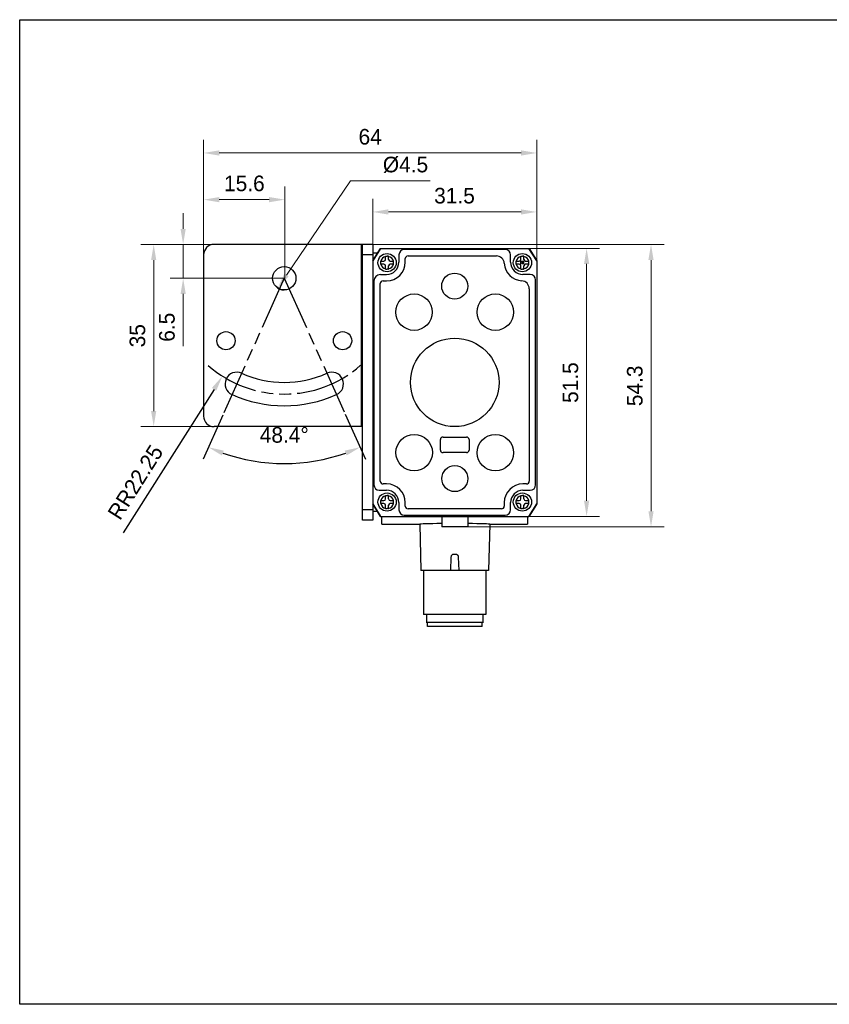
# Model space of a CAD drawing. Header units: millimetres. Extents: x -93 to 285, y 46 to 236.
# Tile 1 of 2: x -93 to 63, y 46 to 236. Entities that reach past the tile are written whole.
import ezdxf

# ---------------------------------------------------------------- set-up
doc = ezdxf.new("R2010")
doc.units = ezdxf.units.MM
doc.header["$LTSCALE"] = 23.1
doc.header["$PDMODE"] = 3
doc.header["$PDSIZE"] = 8
doc.linetypes.add('PHANTOM', pattern=[0.8, 0.45, -0.05, 0.1, -0.05, 0.1, -0.05])
doc.layers.get('0').update_dxf_attribs({"linetype": 'CONTINUOUS'})
doc.layers.get('Defpoints').update_dxf_attribs({"linetype": 'CONTINUOUS'})
for name, color, linetype in [('000-ID2000X_DXF_DIMENSION', 7, 'CONTINUOUS'), ('DA-13-014413DXF_CONTINUOUS_LINE', 7, 'CONTINUOUS'), ('DE-11-107728DXF_CONTINUOUS_LINE', 7, 'CONTINUOUS'), ('DE-13-002784DXF_CONTINUOUS_LINE', 7, 'CONTINUOUS'), ('DE-13-002800DXF_CONTINUOUS_LINE', 7, 'CONTINUOUS'), ('DE-13-002801DXF_CONTINUOUS_LINE', 7, 'CONTINUOUS'), ('DE-13-002819DXF_CONTINUOUS_LINE', 7, 'CONTINUOUS'), ('DE-18-000293DXF_CONTINUOUS_LINE', 7, 'CONTINUOUS'), ('DE-18-000305DXF_CONTINUOUS_LINE', 7, 'CONTINUOUS'), ('DE-19-012634DXF_CONTINUOUS_LINE', 7, 'CONTINUOUS'), ('DIMS', 7, 'CONTINUOUS'), ('SC-PM2X10B_DXF_CONTINUOUS_LINE', 7, 'CONTINUOUS')]:
    doc.layers.add(name, color=color, linetype=linetype)
doc.styles.get("Standard").update_dxf_attribs({"font": 'ISOCP', "width": 0.8})
doc.styles.add('尺寸值（小）', font='兰亭黑 GBK.TTF', dxfattribs={"height": 3})
doc.dimstyles.new('1直线标注', dxfattribs={"dimtxt": 3, "dimasz": 3, "dimexe": 2.5, "dimexo": 0, "dimtad": 1, "dimdec": 1, "dimdsep": 46, "dimtxsty": '尺寸值（小）', "dimblk": '_FILLED', "dimcen": 0, "dimclrd": 8, "dimclre": 8, "dimclrt": 7, "dimadec": 0, "dimazin": 0, "dimtp": 0.001, "dimtm": 0.001, "dimtfac": 1, "dimtdec": 1, "dimtmove": 0, "dimatfit": 0, "dimldrblk": '_FILLED', "dimfxl": 1, "dimtolj": 1, "dimlwd": 15, "dimlwe": 15, "dimarcsym": 0})
doc.dimstyles.new('2大圆直径标注', dxfattribs={"dimtxt": 3, "dimasz": 3, "dimexe": 2.5, "dimexo": 0, "dimtad": 1, "dimtoh": 1, "dimdec": 3, "dimlfac": 1.25, "dimdsep": 46, "dimtxsty": '尺寸值（小）', "dimblk": '_FILLED', "dimcen": 0, "dimclrd": 8, "dimclre": 8, "dimclrt": 7, "dimadec": 0, "dimazin": 0, "dimtp": 0.001, "dimtm": 0.001, "dimtfac": 1, "dimtdec": 3, "dimtmove": 0, "dimatfit": 2, "dimldrblk": '_FILLED', "dimfxl": 1, "dimtolj": 1, "dimlwd": 15, "dimlwe": 15, "dimarcsym": 0})
doc.dimstyles.new('DIMSTYLE_1', dxfattribs={"dimtxt": 3, "dimasz": 3, "dimexe": 2.5, "dimexo": 0.5, "dimgap": 0.75, "dimtad": 1, "dimdsep": 46, "dimtxsty": 'STANDARD', "dimblk": '_FILLED', "dimblk1": '_FILLED', "dimblk2": '_FILLED', "dimcen": 0.09, "dimclrt": 3, "dimazin": 2, "dimtp": 0.3, "dimtm": 0.3, "dimtfac": 1, "dimtofl": 0, "dimtmove": 0, "dimatfit": 3, "dimldrblk": '_FILLED', "dimfxl": 1, "dimtolj": 1, "dimarcsym": 0})
doc.dimstyles.new('DIMSTYLE_6', dxfattribs={"dimtxt": 3, "dimasz": 3, "dimexe": 2.5, "dimexo": 0.5, "dimgap": 3, "dimtad": 1, "dimdec": 1, "dimdsep": 46, "dimtxsty": 'STANDARD', "dimblk": '_FILLED', "dimblk1": '_FILLED', "dimblk2": '_FILLED', "dimcen": 0.09, "dimclrt": 3, "dimazin": 2, "dimtp": 0.5, "dimtm": 0.5, "dimtfac": 1, "dimtdec": -1, "dimtofl": 0, "dimtmove": 0, "dimatfit": 3, "dimldrblk": '_FILLED', "dimfxl": 1, "dimtolj": 1, "dimarcsym": 0})

# ---------------------------------------------------------------- blocks, each defined once
blk = doc.blocks.new('_FILLED')
at = {"color": 0, "linetype": 'ByBlock'}
blk.add_solid([(0, 0), (-1, 0.167), (-1, -0.167)], dxfattribs=at)
blk = doc.blocks.new('*D57')
at = {"layer": '000-ID2000X_DXF_DIMENSION', "color": 8, "lineweight": 15}
for p, q in [((-24.79, 190.74), (-24.79, 201.19)), ((6.71, 189.29), (6.71, 201.19)), ((-21.79, 198.69), (3.71, 198.69))]:
    blk.add_line(p, q, dxfattribs=at)
at = {"layer": 'Defpoints', "color": 0}
for p in [(6.71, 198.69), (-24.79, 190.74), (6.71, 189.29)]:
    blk.add_point(p, dxfattribs=at)
at = {"layer": '000-ID2000X_DXF_DIMENSION', "color": 8, "linetype": 'ByBlock', "lineweight": 15, "xscale": 3, "yscale": 3, "zscale": 3, "rotation": 180}
blk.add_blockref('_FILLED', (-24.79, 198.69), dxfattribs=at)
at = {"layer": '000-ID2000X_DXF_DIMENSION', "color": 8, "linetype": 'ByBlock', "lineweight": 15, "xscale": 3, "yscale": 3, "zscale": 3}
blk.add_blockref('_FILLED', (6.71, 198.69), dxfattribs=at)
at = {"layer": '000-ID2000X_DXF_DIMENSION', "color": 7, "insert": (-9.09, 203.32), "char_height": 3, "attachment_point": 2, "line_spacing_factor": 0.9, "style": '尺寸值（小）'}
blk.add_mtext('\\A1;31.5', dxfattribs=at)
blk = doc.blocks.new('*D58')
at = {"layer": '000-ID2000X_DXF_DIMENSION', "color": 8, "lineweight": 15}
for p, q in [((5.21, 191.69), (18.79, 191.69)), ((16.29, 188.69), (16.29, 143.19)), ((5.21, 140.19), (18.79, 140.19))]:
    blk.add_line(p, q, dxfattribs=at)
at = {"layer": 'Defpoints', "color": 0}
for p in [(5.21, 191.69), (5.21, 140.19), (16.29, 140.19)]:
    blk.add_point(p, dxfattribs=at)
at = {"layer": '000-ID2000X_DXF_DIMENSION', "color": 8, "linetype": 'ByBlock', "lineweight": 15, "xscale": 3, "yscale": 3, "zscale": 3}
for p, rotation in [((16.29, 191.69), 90), ((16.29, 140.19), 270)]:
    blk.add_blockref('_FILLED', p, dxfattribs=dict(at, rotation=rotation))
at = {"layer": '000-ID2000X_DXF_DIMENSION', "color": 7, "insert": (11.66, 165.9), "char_height": 3, "attachment_point": 2, "rotation": 90, "line_spacing_factor": 0.9, "style": '尺寸值（小）'}
blk.add_mtext('\\A1;51.5', dxfattribs=at)
blk = doc.blocks.new('*D66')
at = {"layer": '000-ID2000X_DXF_DIMENSION', "color": 8, "lineweight": 15}
for p, q in [((-57.29, 190.44), (-57.29, 212.52)), ((6.71, 189.29), (6.71, 212.52)), ((-54.29, 210.02), (3.71, 210.02))]:
    blk.add_line(p, q, dxfattribs=at)
at = {"layer": 'Defpoints', "color": 0}
for p in [(6.71, 210.02), (-57.29, 190.44), (6.71, 189.29)]:
    blk.add_point(p, dxfattribs=at)
at = {"layer": '000-ID2000X_DXF_DIMENSION', "color": 8, "linetype": 'ByBlock', "lineweight": 15, "xscale": 3, "yscale": 3, "zscale": 3, "rotation": 180}
blk.add_blockref('_FILLED', (-57.29, 210.02), dxfattribs=at)
at = {"layer": '000-ID2000X_DXF_DIMENSION', "color": 8, "linetype": 'ByBlock', "lineweight": 15, "xscale": 3, "yscale": 3, "zscale": 3}
blk.add_blockref('_FILLED', (6.71, 210.02), dxfattribs=at)
at = {"layer": '000-ID2000X_DXF_DIMENSION', "color": 7, "insert": (-25.29, 214.64), "char_height": 3, "attachment_point": 2, "line_spacing_factor": 0.9, "style": '尺寸值（小）'}
blk.add_mtext('\\A1;64', dxfattribs=at)
blk = doc.blocks.new('*D67')
at = {"layer": '000-ID2000X_DXF_DIMENSION', "color": 8, "lineweight": 15}
for p, q in [((-26.99, 192.44), (31.16, 192.44)), ((28.66, 189.44), (28.66, 141.19)), ((-9.04, 138.19), (31.16, 138.19))]:
    blk.add_line(p, q, dxfattribs=at)
at = {"layer": 'Defpoints', "color": 0}
for p in [(-26.99, 192.44), (-9.04, 138.19), (28.66, 138.19)]:
    blk.add_point(p, dxfattribs=at)
at = {"layer": '000-ID2000X_DXF_DIMENSION', "color": 8, "linetype": 'ByBlock', "lineweight": 15, "xscale": 3, "yscale": 3, "zscale": 3}
for p, rotation in [((28.66, 192.44), 90), ((28.66, 138.19), 270)]:
    blk.add_blockref('_FILLED', p, dxfattribs=dict(at, rotation=rotation))
at = {"layer": '000-ID2000X_DXF_DIMENSION', "color": 7, "insert": (24.04, 165.27), "char_height": 3, "attachment_point": 2, "rotation": 90, "line_spacing_factor": 0.9, "style": '尺寸值（小）'}
blk.add_mtext('\\A1;54.3', dxfattribs=at)
blk = doc.blocks.new('*D68')
at = {"layer": '000-ID2000X_DXF_DIMENSION', "color": 8, "lineweight": 15}
for p, q in [((-55.29, 192.44), (-69.38, 192.44)), ((-66.88, 189.44), (-66.88, 160.44)), ((-55.29, 157.44), (-69.38, 157.44))]:
    blk.add_line(p, q, dxfattribs=at)
at = {"layer": 'Defpoints', "color": 0}
for p in [(-55.29, 192.44), (-66.88, 157.44), (-55.29, 157.44)]:
    blk.add_point(p, dxfattribs=at)
at = {"layer": '000-ID2000X_DXF_DIMENSION', "color": 8, "linetype": 'ByBlock', "lineweight": 15, "xscale": 3, "yscale": 3, "zscale": 3}
for p, rotation in [((-66.88, 192.44), 90), ((-66.88, 157.44), 270)]:
    blk.add_blockref('_FILLED', p, dxfattribs=dict(at, rotation=rotation))
at = {"layer": '000-ID2000X_DXF_DIMENSION', "color": 7, "insert": (-71.51, 174.9), "char_height": 3, "attachment_point": 2, "rotation": 90, "line_spacing_factor": 0.9, "style": '尺寸值（小）'}
blk.add_mtext('\\A1;35', dxfattribs=at)
blk = doc.blocks.new('*D69')
at = {"layer": '000-ID2000X_DXF_DIMENSION', "color": 8, "lineweight": 15}
for p, q in [((-57.29, 190.44), (-57.29, 203.55)), ((-41.7, 185.94), (-41.7, 203.55)), ((-44.7, 201.05), (-54.29, 201.05))]:
    blk.add_line(p, q, dxfattribs=at)
at = {"layer": 'Defpoints', "color": 0}
for p in [(-57.29, 201.05), (-57.29, 190.44), (-41.7, 185.94)]:
    blk.add_point(p, dxfattribs=at)
at = {"layer": '000-ID2000X_DXF_DIMENSION', "color": 8, "linetype": 'ByBlock', "lineweight": 15, "xscale": 3, "yscale": 3, "zscale": 3, "rotation": 180}
blk.add_blockref('_FILLED', (-57.29, 201.05), dxfattribs=at)
at = {"layer": '000-ID2000X_DXF_DIMENSION', "color": 8, "linetype": 'ByBlock', "lineweight": 15, "xscale": 3, "yscale": 3, "zscale": 3}
blk.add_blockref('_FILLED', (-41.7, 201.05), dxfattribs=at)
at = {"layer": '000-ID2000X_DXF_DIMENSION', "color": 7, "insert": (-49.46, 205.68), "char_height": 3, "attachment_point": 2, "line_spacing_factor": 0.9, "style": '尺寸值（小）'}
blk.add_mtext('\\A1;15.6', dxfattribs=at)
blk = doc.blocks.new('*D70')
at = {"layer": '000-ID2000X_DXF_DIMENSION', "color": 8, "lineweight": 15}
for p, q in [((-61.22, 195.44), (-61.22, 198.44)), ((-55.29, 192.44), (-63.72, 192.44)), ((-61.22, 185.94), (-61.22, 192.44)), ((-41.79, 185.94), (-63.72, 185.94)), ((-61.22, 182.94), (-61.22, 172.88))]:
    blk.add_line(p, q, dxfattribs=at)
at = {"layer": 'Defpoints', "color": 0}
for p in [(-61.22, 192.44), (-55.29, 192.44), (-41.79, 185.94)]:
    blk.add_point(p, dxfattribs=at)
at = {"layer": '000-ID2000X_DXF_DIMENSION', "color": 8, "linetype": 'ByBlock', "lineweight": 15, "xscale": 3, "yscale": 3, "zscale": 3}
for p, rotation in [((-61.22, 192.44), 270), ((-61.22, 185.94), 90)]:
    blk.add_blockref('_FILLED', p, dxfattribs=dict(at, rotation=rotation))
at = {"layer": '000-ID2000X_DXF_DIMENSION', "color": 7, "insert": (-65.85, 179.32), "char_height": 3, "attachment_point": 3, "rotation": 90, "line_spacing_factor": 0.9, "style": '尺寸值（小）'}
blk.add_mtext('\\A1;6.5', dxfattribs=at)
blk = doc.blocks.new('*D78')
at = {"layer": '000-ID2000X_DXF_DIMENSION', "color": 0, "lineweight": -2}
for p, q in [((-53.61, 159.64), (-57.4, 151.2)), ((-30.07, 159.85), (-26.18, 151.2))]:
    blk.add_line(p, q, dxfattribs=at)
blk.add_arc((-41.79, 185.94), 35.59, 250.6351, 289.3649, dxfattribs=at)
at = {"layer": 'Defpoints', "color": 0}
for p in [(-53.41, 160.09), (-53.26, 160.42), (-30.42, 160.64), (-30.27, 160.31), (-46.79, 150.71)]:
    blk.add_point(p, dxfattribs=at)
at = {"layer": '000-ID2000X_DXF_DIMENSION', "color": 0, "linetype": 'ByBlock', "lineweight": -2, "xscale": 3, "yscale": 3, "zscale": 3}
for p, rotation in [((-56.38, 153.48), 158.219469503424), ((-27.21, 153.48), 21.78053049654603)]:
    blk.add_blockref('_FILLED', p, dxfattribs=dict(at, rotation=rotation))
at = {"layer": '000-ID2000X_DXF_DIMENSION', "insert": (-41.79, 157.35), "char_height": 3, "attachment_point": 2, "line_spacing_factor": 0.9, "style": '尺寸值（小）'}
blk.add_mtext('48.4°{}{{\\H0.7x;}{}}', dxfattribs=at)
blk = doc.blocks.new('*D72')
at = {"layer": '000-ID2000X_DXF_DIMENSION', "color": 0}
for p, q in [((-41.88, 185.94), (-41.7, 185.94)), ((-41.79, 185.85), (-41.79, 186.03))]:
    blk.add_line(p, q, dxfattribs=at)
at = {"layer": '000-ID2000X_DXF_DIMENSION', "color": 0, "lineweight": -2}
blk.add_line((-55.28, 164.6), (-72.72, 137.01), dxfattribs=at)
at = {"layer": 'Defpoints', "color": 0}
for p in [(-41.79, 185.94), (-53.68, 167.14)]:
    blk.add_point(p, dxfattribs=at)
at = {"layer": '000-ID2000X_DXF_DIMENSION', "color": 0, "linetype": 'ByBlock', "lineweight": -2, "xscale": 3, "yscale": 3, "zscale": 3, "rotation": 57.70082770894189}
blk.add_blockref('_FILLED', (-53.68, 167.14), dxfattribs=at)
at = {"layer": '000-ID2000X_DXF_DIMENSION', "insert": (-67.44, 154.26), "char_height": 3, "attachment_point": 3, "rotation": 57.7008, "line_spacing_factor": 0.9, "style": '尺寸值（小）'}
blk.add_mtext('\\A1;RR22.25', dxfattribs=at)
blk = doc.blocks.new('*D76')
at = {"layer": '000-ID2000X_DXF_DIMENSION', "color": 8, "lineweight": 15}
for p in [(-41.37, 186.56), (-13.79, 204.68)]:
    blk.add_line(p, (-29.1, 204.68), dxfattribs=at)
at = {"layer": 'Defpoints', "color": 0}
for p in [(-40.53, 187.81), (-43.05, 184.08)]:
    blk.add_point(p, dxfattribs=at)
at = {"layer": '000-ID2000X_DXF_DIMENSION', "color": 8, "linetype": 'ByBlock', "lineweight": 15, "xscale": 3, "yscale": 3, "zscale": 3, "rotation": 235.8848527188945}
blk.add_blockref('_FILLED', (-43.05, 184.08), dxfattribs=at)
at = {"layer": '000-ID2000X_DXF_DIMENSION', "color": 7, "insert": (-22.85, 209.3), "char_height": 3, "attachment_point": 1, "line_spacing_factor": 0.9, "style": '尺寸值（小）'}
blk.add_mtext('\\A1;%%c4.5{}{{\\H0.7x;}{}}', dxfattribs=at)

msp = doc.modelspace()

# ---------------------------------------------------------------- linework, layer by layer
at = {"color": 8, "linetype": 'PHANTOM'}
for q in [(-53.40717, 160.09316), (-30.27447, 160.31054)]:
    msp.add_line((-41.79198, 185.94281), q, dxfattribs=at)
msp.add_lwpolyline([(-92.62212, 235.62817), (284.93404, 235.62817), (284.93404, 46.44324), (-92.62212, 46.44324)], close=True)
at = {"linetype": 'PHANTOM'}
msp.add_arc((-41.79198, 185.94281), 22.25, 228.8425136, 311.259964, dxfattribs=at)
at = {"layer": 'DA-13-014413DXF_CONTINUOUS_LINE'}
for p, q in [((-24.71601, 189.41437), (-23.43881, 191.45789)), ((-23.01495, 191.69281), (4.93099, 191.69281)), ((5.35484, 191.45789), (6.63204, 189.41437)), ((-24.79198, 189.14946), (-24.79198, 142.73615)), ((6.70802, 189.14946), (6.70802, 142.73615)), ((-23.43881, 140.42773), (-24.71601, 142.47125)), ((6.63204, 142.47125), (5.35484, 140.42773)), ((-23.01495, 140.19281), (4.93099, 140.19281))]:
    msp.add_line(p, q, dxfattribs=at)
at = {"layer": 'DE-11-107728DXF_CONTINUOUS_LINE'}
for p, q in [((-26.79198, 192.44281), (-55.29198, 192.44281)), ((-26.99198, 192.44281), (-26.99198, 157.44281)), ((-26.79198, 139.44281), (-26.79198, 192.44281)), ((-24.79198, 192.44281), (-26.79198, 192.44281)), ((-24.79198, 192.44281), (-24.79198, 189.29281)), ((-57.29198, 190.44281), (-57.29198, 159.44281)), ((-24.79198, 190.44281), (-26.79198, 190.44281)), ((-26.79198, 157.44281), (-55.29198, 157.44281)), ((-24.79198, 142.59281), (-24.79198, 139.44281)), ((-24.79198, 141.44281), (-26.79198, 141.44281)), ((-24.79198, 139.44281), (-26.79198, 139.44281))]:
    msp.add_line(p, q, dxfattribs=at)
for centre, radius in [((-41.79198, 185.94281), 2.25), ((-52.99198, 173.94281), 1.75), ((-30.59198, 173.94281), 1.75)]:
    msp.add_circle(centre, radius, dxfattribs=at)
for centre, radius, start, end in [((-55.29198, 190.44281), 2, 90, 180), ((-50.9114, 165.64752), 2.25, 65.8038758, 245.8038758), ((-41.79198, 185.94281), 20, 245.8038758, 294.1961242), ((-32.67257, 165.64752), 2.25, 294.1961242, 114.1961242), ((-41.79198, 185.94281), 24.5, 245.8038758, 294.1961242), ((-55.29198, 159.44281), 2, 180, 270)]:
    msp.add_arc(centre, radius, start, end, dxfattribs=at)
at = {"layer": 'DE-13-002784DXF_CONTINUOUS_LINE'}
for p, q in [((-23.04008, 138.69354), (-23.04008, 140.19281)), ((4.95992, 140.19281), (4.95992, 138.69354)), ((-23.04008, 138.69372), (-15.77225, 138.69372)), ((-23.04008, 138.69354), (-15.77212, 138.69354)), ((-15.77233, 138.69424), (-15.54008, 129.82515)), ((-2.30784, 138.69424), (-2.54008, 129.82515)), ((-2.30805, 138.69354), (4.95992, 138.69354)), ((-2.30792, 138.69372), (4.95992, 138.69372)), ((-9.30504, 132.92498), (-8.77513, 132.92498)), ((-9.79008, 129.82515), (-9.72441, 132.33313)), ((-8.35576, 132.33313), (-8.29008, 129.82515)), ((-2.54008, 129.82515), (-15.54008, 129.82515)), ((-15.04008, 129.82515), (-15.04008, 121.32515)), ((-3.04008, 129.82515), (-3.04008, 121.32515)), ((-3.04008, 121.32515), (-15.04008, 121.32515)), ((-14.44008, 121.32515), (-14.44008, 119.82515)), ((-3.64008, 121.32515), (-3.64008, 119.82515)), ((-3.54008, 119.82515), (-14.54008, 119.82515))]:
    msp.add_line(p, q, dxfattribs=at)
for start_param, end_param in [(1.951593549, 3.142049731), (-0.000457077, 1.190606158)]:
    msp.add_ellipse((-9.04008, 138.6943), major_axis=(6.73225, 0), ratio=0.017455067, start_param=start_param, end_param=end_param, dxfattribs=at)
for points, knots in [([(-9.72441, 132.33313), (-9.72268, 132.39917), (-9.70823, 132.49851), (-9.66564, 132.6239), (-9.62134, 132.71298), (-9.56371, 132.79415), (-9.49162, 132.86303), (-9.41863, 132.90414), (-9.35473, 132.92189), (-9.32158, 132.92498), (-9.30504, 132.92498)], [0, 0, 0, 0, 0.250028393, 0.375163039, 0.500219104, 0.625191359, 0.750066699, 0.874840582, 0.937408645, 1, 1, 1, 1]), ([(-8.77513, 132.92498), (-8.75859, 132.92498), (-8.72544, 132.92189), (-8.66153, 132.90414), (-8.58854, 132.86303), (-8.51645, 132.79415), (-8.45883, 132.71298), (-8.41453, 132.6239), (-8.37194, 132.49851), (-8.35749, 132.39917), (-8.35576, 132.33313)], [0, 0, 0, 0, 0.062591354, 0.125159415, 0.249933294, 0.374808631, 0.499780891, 0.624836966, 0.749971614, 1, 1, 1, 1])]:
    msp.add_open_spline(points, degree=3, knots=knots, dxfattribs=at)
at = {"layer": 'DE-13-002800DXF_CONTINUOUS_LINE'}
for p, q in [((-23.43886, 191.45781), (-24.71598, 189.41441)), ((-23.01486, 191.69281), (4.9309, 191.69281)), ((6.63202, 189.41441), (5.35489, 191.45781)), ((-24.79198, 189.14941), (-24.79198, 142.7362)), ((6.70802, 189.14941), (6.70802, 142.7362)), ((-24.71598, 142.4712), (-23.43886, 140.42781)), ((5.35489, 140.42781), (6.63202, 142.4712)), ((-23.01486, 140.19281), (4.9309, 140.19281))]:
    msp.add_line(p, q, dxfattribs=at)
at = {"layer": 'DE-13-002801DXF_CONTINUOUS_LINE'}
for p, q in [((-23.29198, 191.69281), (-24.79198, 189.29281)), ((-23.29198, 191.69281), (5.20802, 191.69281)), ((6.70802, 189.29281), (5.20802, 191.69281)), ((-23.88573, 190.74281), (-24.79198, 190.74281)), ((-24.79198, 189.29281), (-24.79198, 142.59281)), ((6.70802, 189.29281), (6.70802, 142.59281)), ((-24.79198, 142.59281), (-23.29198, 140.19281)), ((5.20802, 140.19281), (6.70802, 142.59281)), ((-23.88573, 141.14281), (-24.79198, 141.14281)), ((-23.29198, 140.19281), (5.20802, 140.19281)), ((-11.54198, 140.19281), (-11.54198, 138.19281)), ((-6.54198, 140.19281), (-6.54198, 138.19281)), ((-6.54198, 138.19281), (-11.54198, 138.19281))]:
    msp.add_line(p, q, dxfattribs=at)
at = {"layer": 'DE-13-002819DXF_CONTINUOUS_LINE'}
for p, q in [((-24.79198, 189.29281), (-23.29198, 191.69281)), ((-23.29198, 191.69281), (5.20802, 191.69281)), ((0.65802, 191.47023), (-18.74198, 191.47023)), ((5.20802, 191.69281), (6.70802, 189.29281)), ((-24.79198, 189.29281), (-24.79198, 142.59281)), ((-19.7694, 190.44281), (-19.7694, 189.04281)), ((-18.54816, 189.04281), (-18.54816, 189.72281)), ((-18.02198, 190.24899), (-1.05197, 190.24899)), ((1.68544, 189.04281), (1.68544, 190.44281)), ((6.70802, 189.29281), (6.70802, 142.59281)), ((-23.29198, 186.67023), (-22.14198, 186.67023)), ((-22.82198, 185.44899), (-22.14198, 185.44899)), ((5.45802, 186.67023), (4.05802, 186.67023)), ((6.48544, 146.24281), (6.48544, 185.64281)), ((-24.5694, 185.39281), (-24.5694, 146.24281)), ((-23.34816, 146.96281), (-23.34816, 184.92281)), ((5.2642, 183.93282), (5.2642, 146.96281)), ((-22.14198, 146.43662), (-22.82198, 146.43662)), ((4.73802, 146.43662), (4.05802, 146.43662)), ((-23.54198, 145.21539), (-22.14198, 145.21539)), ((4.05802, 145.21539), (5.45802, 145.21539)), ((-23.29198, 140.19281), (-24.79198, 142.59281)), ((-19.7694, 142.84281), (-19.7694, 141.44281)), ((-18.54816, 142.16281), (-18.54816, 142.84281)), ((0.4642, 142.84281), (0.4642, 142.16281)), ((1.68544, 141.44281), (1.68544, 142.84281)), ((6.70802, 142.59281), (5.20802, 140.19281)), ((-23.29198, 140.19281), (5.20802, 140.19281)), ((-18.74198, 140.41539), (0.65802, 140.41539)), ((-0.06198, 141.63662), (-18.02198, 141.63662))]:
    msp.add_line(p, q, dxfattribs=at)
for centre, radius, start, end in [((-18.74198, 190.44281), 1.02742, 90, 180), ((0.65802, 190.44281), 1.02742, 0, 90), ((-18.02198, 189.72281), 0.52618, 90, 180), ((-1.05197, 188.72281), 1.52618, 3.5833217, 90), ((-22.14198, 189.04281), 3.59382, 270, 0), ((-22.14198, 189.04281), 2.37258, 270, 0), ((4.05802, 189.04281), 3.59382, 183.5833217, 266.4166783), ((4.05802, 189.04281), 2.37258, 180, 270), ((-23.29198, 185.39281), 1.27742, 90, 180), ((-22.82198, 184.92281), 0.52618, 90, 180), ((3.73802, 183.93282), 1.52618, 0, 86.4166783), ((5.45802, 185.64281), 1.02742, 0, 90), ((-23.54198, 146.24281), 1.02742, 180, 270), ((-22.82198, 146.96281), 0.52618, 180, 270), ((-22.14198, 142.84281), 3.59382, 0, 90), ((4.05802, 142.84281), 3.59382, 90, 180), ((4.73802, 146.96281), 0.52618, 270, 0), ((5.45802, 146.24281), 1.02742, 270, 0), ((-22.14198, 142.84281), 2.37258, 0, 90), ((4.05802, 142.84281), 2.37258, 90, 180), ((-18.02198, 142.16281), 0.52618, 180, 270), ((-0.06198, 142.16281), 0.52618, 270, 0), ((-18.74198, 141.44281), 1.02742, 180, 270), ((0.65802, 141.44281), 1.02742, 270, 0)]:
    msp.add_arc(centre, radius, start, end, dxfattribs=at)
at = {"layer": 'DE-18-000293DXF_CONTINUOUS_LINE'}
for p, q in [((-11.29198, 155.44281), (-6.79198, 155.44281)), ((-11.79198, 152.94281), (-11.79198, 154.94281)), ((-6.29198, 154.94281), (-6.29198, 152.94281)), ((-6.79198, 152.44281), (-11.29198, 152.44281))]:
    msp.add_line(p, q, dxfattribs=at)
for centre, radius in [((-9.05198, 184.44281), 2.5), ((-16.85198, 179.43281), 3.5), ((-1.24198, 179.43281), 3.5), ((-9.04198, 165.94281), 8.5), ((-16.84198, 152.44281), 3.5), ((-1.24198, 152.43281), 3.5), ((-9.03198, 147.44281), 2.5)]:
    msp.add_circle(centre, radius, dxfattribs=at)
for centre, start, end in [((-11.29198, 154.94281), 90, 180), ((-6.79198, 154.94281), 0, 90), ((-11.29198, 152.94281), 180, 270), ((-6.79198, 152.94281), 270, 0)]:
    msp.add_arc(centre, 0.5, start, end, dxfattribs=at)
at = {"layer": 'DE-18-000305DXF_CONTINUOUS_LINE'}
for p, q in [((-11.29198, 155.44281), (-6.79198, 155.44281)), ((-11.79198, 152.94281), (-11.79198, 154.94281)), ((-6.29198, 154.94281), (-6.29198, 152.94281)), ((-6.79198, 152.44281), (-11.29198, 152.44281))]:
    msp.add_line(p, q, dxfattribs=at)
for centre, radius in [((-9.05198, 184.44281), 2.5), ((-16.85198, 179.43281), 3.5), ((-1.24198, 179.43281), 3.5), ((-9.04198, 165.94281), 8.5), ((-16.84198, 152.44281), 3.5), ((-1.24198, 152.43281), 3.5), ((-9.03198, 147.44281), 2.5)]:
    msp.add_circle(centre, radius, dxfattribs=at)
for centre, start, end in [((-11.29198, 154.94281), 90, 180), ((-6.79198, 154.94281), 0, 90), ((-11.29198, 152.94281), 180, 270), ((-6.79198, 152.94281), 270, 0)]:
    msp.add_arc(centre, 0.5, start, end, dxfattribs=at)
at = {"layer": 'DE-19-012634DXF_CONTINUOUS_LINE'}
for p, q in [((-14.29008, 119.02515), (-14.29008, 119.82515)), ((-3.79008, 119.02515), (-3.79008, 119.82515)), ((-3.79008, 119.02515), (-14.29008, 119.02515))]:
    msp.add_line(p, q, dxfattribs=at)
at = {"layer": 'DIMS'}
msp.add_arc((-41.79198, 185.94281), 2.25, 223.356045, 270, dxfattribs=at)
at = {"layer": 'SC-PM2X10B_DXF_CONTINUOUS_LINE'}
for p, q in [((-23.29176, 189.24281), (-23.2919, 189.17598)), ((-23.29176, 189.24281), (-22.64198, 189.24281)), ((-22.34198, 190.19259), (-22.29194, 190.1927)), ((-22.34198, 189.54281), (-22.34198, 190.19259)), ((-22.29194, 190.1927), (-22.04198, 190.19281)), ((-21.74198, 189.54281), (-21.74198, 190.19259)), ((-21.44198, 189.24281), (-20.7922, 189.24281)), ((2.70824, 189.24281), (2.7081, 189.17598)), ((2.70824, 189.24281), (3.35802, 189.24281)), ((3.65802, 190.19259), (3.70806, 190.1927)), ((3.65802, 189.54281), (3.65802, 190.19259)), ((3.65802, 189.24281), (4.25802, 189.24281)), ((3.65802, 188.64281), (3.65802, 189.24281)), ((3.70806, 190.1927), (3.95802, 190.19281)), ((3.95802, 188.64281), (3.95802, 189.24281)), ((4.25802, 189.54281), (4.25802, 190.19259)), ((4.25802, 188.64281), (4.25802, 189.24281)), ((4.55802, 189.24281), (5.2078, 189.24281)), ((-22.64198, 188.64281), (-23.29176, 188.64281)), ((-22.34198, 187.69303), (-22.34198, 188.34281)), ((-21.84182, 187.69285), (-22.04198, 187.69281)), ((-21.74198, 187.69303), (-21.74198, 188.34281)), ((-20.7922, 188.64281), (-21.44198, 188.64281)), ((-20.7922, 188.64281), (-20.79206, 188.70963)), ((3.35802, 188.64281), (2.70824, 188.64281)), ((3.65802, 188.94281), (4.25802, 188.94281)), ((3.65802, 187.69303), (3.65802, 188.34281)), ((4.15818, 187.69285), (3.95802, 187.69281)), ((4.25802, 187.69303), (4.25802, 188.34281)), ((5.2078, 188.64281), (4.55802, 188.64281)), ((5.2078, 188.64281), (5.20794, 188.70963)), ((-22.34198, 144.19259), (-22.29194, 144.1927)), ((-22.34198, 143.54281), (-22.34198, 144.19259)), ((-22.29194, 144.1927), (-22.04198, 144.19281)), ((-21.74198, 143.54281), (-21.74198, 144.19259)), ((3.65802, 144.19259), (3.70806, 144.1927)), ((3.65802, 143.54281), (3.65802, 144.19259)), ((3.70806, 144.1927), (3.95802, 144.19281)), ((4.25802, 143.54281), (4.25802, 144.19259)), ((-23.29176, 143.24281), (-23.2919, 143.17598)), ((-23.29176, 143.24281), (-22.64198, 143.24281)), ((-22.64198, 142.64281), (-23.29176, 142.64281)), ((-22.34198, 141.69303), (-22.34198, 142.34281)), ((-21.74198, 141.69303), (-21.74198, 142.34281)), ((-21.44198, 143.24281), (-20.7922, 143.24281)), ((-20.7922, 142.64281), (-21.44198, 142.64281)), ((-20.7922, 142.64281), (-20.79206, 142.70963)), ((2.70824, 143.24281), (2.7081, 143.17598)), ((2.70824, 143.24281), (3.35802, 143.24281)), ((3.35802, 142.64281), (2.70824, 142.64281)), ((3.65802, 141.69303), (3.65802, 142.34281)), ((4.25802, 141.69303), (4.25802, 142.34281)), ((4.55802, 143.24281), (5.2078, 143.24281)), ((5.2078, 142.64281), (4.55802, 142.64281)), ((5.2078, 142.64281), (5.20794, 142.70963)), ((-21.84182, 141.69285), (-22.04198, 141.69281)), ((4.15818, 141.69285), (3.95802, 141.69281))]:
    msp.add_line(p, q, dxfattribs=at)
for centre in [(-22.04198, 188.94281), (3.95802, 188.94281), (-22.04198, 142.94281), (3.95802, 142.94281)]:
    msp.add_circle(centre, 1.75, dxfattribs=at)
for centre, radius, start, end in [((-22.04198, 188.94281), 1.25, 103.8865404, 166.1134596), ((-22.64198, 189.54281), 0.3, 270, 0), ((-21.96838, 85.90192), 104.29091, 89.8756188, 90.0404341), ((-22.04198, 188.94281), 1.25, 13.8865404, 76.1134596), ((-21.44198, 189.54281), 0.3, 180, 270), ((-145.41307, 188.94353), 124.62123, 359.8924636, 0.1375941), ((3.95802, 188.94281), 1.25, 103.8865404, 166.1134596), ((3.35802, 189.54281), 0.3, 270, 0), ((4.03162, 85.90192), 104.29091, 89.8756188, 90.0404341), ((3.95802, 188.94281), 1.25, 13.8865404, 76.1134596), ((4.55802, 189.54281), 0.3, 180, 270), ((-119.41307, 188.94353), 124.62123, 359.8924636, 0.1375941), ((101.32912, 188.94208), 124.62124, 179.8924636, 180.1375941), ((-22.04198, 188.94281), 1.25, 193.8865404, 256.1134596), ((-22.64198, 188.34281), 0.3, 0, 90), ((-22.11558, 291.98369), 104.29091, 269.8756188, 270.0404341), ((-21.87951, 237.47876), 49.78593, 270.0433781, 270.1582792), ((-22.04198, 188.94281), 1.25, 283.8865404, 346.1134596), ((-21.44198, 188.34281), 0.3, 90, 180), ((127.32912, 188.94208), 124.62124, 179.8924636, 180.1375941), ((3.95802, 188.94281), 1.25, 193.8865404, 256.1134596), ((3.35802, 188.34281), 0.3, 0, 90), ((3.88442, 291.98369), 104.29091, 269.8756188, 270.0404341), ((4.12049, 237.47876), 49.78593, 270.0433781, 270.1582792), ((3.95802, 188.94281), 1.25, 283.8865404, 346.1134596), ((4.55802, 188.34281), 0.3, 90, 180), ((-22.04198, 142.94281), 1.25, 103.8865404, 166.1134596), ((-21.96838, 39.90192), 104.29091, 89.8756188, 90.0404341), ((-22.04198, 142.94281), 1.25, 13.8865404, 76.1134596), ((3.95802, 142.94281), 1.25, 103.8865404, 166.1134596), ((4.03162, 39.90192), 104.29091, 89.8756188, 90.0404341), ((3.95802, 142.94281), 1.25, 13.8865404, 76.1134596), ((101.32912, 142.94208), 124.62124, 179.8924636, 180.1375941), ((-22.04198, 142.94281), 1.25, 193.8865404, 256.1134596), ((-22.64198, 143.54281), 0.3, 270, 0), ((-22.64198, 142.34281), 0.3, 0, 90), ((-21.44198, 143.54281), 0.3, 180, 270), ((-22.04198, 142.94281), 1.25, 283.8865404, 346.1134596), ((-21.44198, 142.34281), 0.3, 90, 180), ((-145.41307, 142.94353), 124.62123, 359.8924636, 0.1375941), ((127.32912, 142.94208), 124.62124, 179.8924636, 180.1375941), ((3.95802, 142.94281), 1.25, 193.8865404, 256.1134596), ((3.35802, 143.54281), 0.3, 270, 0), ((3.35802, 142.34281), 0.3, 0, 90), ((4.55802, 143.54281), 0.3, 180, 270), ((3.95802, 142.94281), 1.25, 283.8865404, 346.1134596), ((4.55802, 142.34281), 0.3, 90, 180), ((-119.41307, 142.94353), 124.62123, 359.8924636, 0.1375941), ((-22.11558, 245.98369), 104.29091, 269.8756188, 270.0404341), ((-21.87951, 191.47876), 49.78593, 270.0433781, 270.1582792), ((3.88442, 245.98369), 104.29091, 269.8756188, 270.0404341), ((4.12049, 191.47876), 49.78593, 270.0433781, 270.1582792)]:
    msp.add_arc(centre, radius, start, end, dxfattribs=at)

# ---------------------------------------------------------------- dimensions: what is measured, and where the dimension line sits
at = {"layer": '000-ID2000X_DXF_DIMENSION'}
for base, p1, picture, middle in [((6.70802, 210.01761), (-57.29198, 190.44281), '*D66', (-25.29491, 210.01761)), ((6.70802, 198.69153), (-24.79198, 190.74281), '*D57', (-9.08593, 198.69153))]:
    dim = msp.add_linear_dim(base=base, p1=p1, p2=(6.70802, 189.29281), dimstyle='1直线标注', dxfattribs=at)
    dim.commit()
    dim.dimension.update_dxf_attribs({"geometry": picture, "text_midpoint": middle, "dimtype": 160})
dim = msp.add_diameter_dim_2p(p1=(-40.53005, 187.80561), p2=(-43.05391, 184.08), text='%%c4.5{}{{\\H0.7x;}{}}', dimstyle='2大圆直径标注', override={"dimtoh": 7, "dimdec": 3, "dimlfac": 1.25, "dimpost": '<>', "dimclrd": 8, "dimclre": 8, "dimclrt": 7, "dimtix": 0, "dimtofl": 0, "dimtmove": 0, "dimatfit": 3}, dxfattribs=at)
dim.commit()
dim.dimension.update_dxf_attribs({"geometry": '*D76', "text_midpoint": (-18.32013, 204.67724), "dimtype": 163})
for base, p1, p2, angle, picture, middle in [((-57.29198, 201.05018), (-41.70198, 185.94281), (-57.29198, 190.44281), 180, '*D69', (-49.46288, 201.05018)), ((-61.2208, 192.44281), (-41.79198, 185.94281), (-55.29198, 192.44281), 90, '*D70', (-61.2208, 176.41205)), ((-66.88304, 157.44281), (-55.29198, 192.44281), (-55.29198, 157.44281), 270, '*D68', (-66.88304, 174.90472)), ((28.663179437, 138.1928055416), (-26.9919809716, 192.4428055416), (-9.0419809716, 138.1928055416), 270, '*D67', (28.663179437, 165.2709342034)), ((16.28652, 140.19281), (5.20802, 191.69281), (5.20802, 140.19281), 270, '*D58', (16.28652, 165.89886))]:
    dim = msp.add_linear_dim(base=base, p1=p1, p2=p2, angle=angle, dimstyle='1直线标注', dxfattribs=at)
    dim.commit()
    dim.dimension.update_dxf_attribs({"geometry": picture, "text_midpoint": middle, "dimtype": 160})
at = {"layer": '000-ID2000X_DXF_DIMENSION', "color": 8}
dim = msp.add_radius_dim(center=(-41.79198, 185.94281), mpoint=(-53.68105, 167.13556), text='R<>', dimstyle='DIMSTYLE_1', override={"dimtxsty": '尺寸值（小）', "dimclrt": 256}, dxfattribs=at)
dim.commit()
dim.dimension.update_dxf_attribs({"geometry": '*D72', "text_midpoint": (-67.87404, 144.68376), "dimtype": 164})
dim = msp.add_angular_dim_2l(base=(-46.78525, 150.7056), line1=((-53.2613, 160.41779), (-53.40717, 160.09316)), line2=((-30.42033, 160.63517), (-30.27447, 160.31054)), text='48.4°{}{{\\H0.7x;}{}}', dimstyle='DIMSTYLE_6', override={"dimdec": 4, "dimtxsty": '尺寸值（小）', "dimclrt": 256, "dimadec": 4}, dxfattribs=at)
dim.commit()
dim.dimension.update_dxf_attribs({"geometry": '*D78', "text_midpoint": (-41.79198, 155.35357)})

doc.saveas('drawing.dxf')
